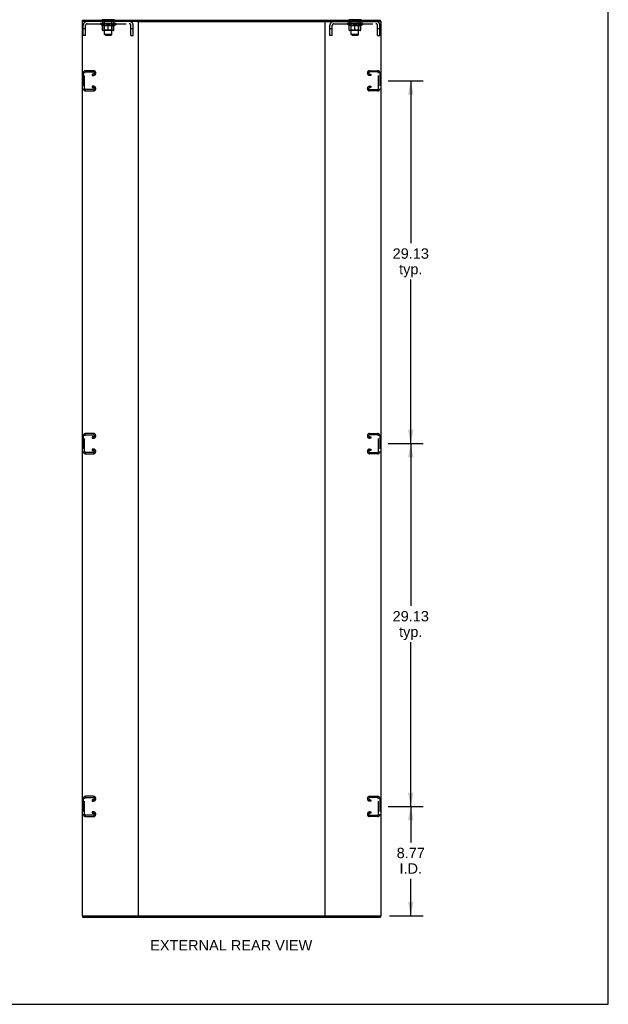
# Model space of a CAD drawing. Header units: inches. Extents: x 0 to 189, y 0 to 122.
# Tile 18 of 19: x 142 to 189, y 0 to 79. Entities that reach past the tile are written whole.
import ezdxf

# ---------------------------------------------------------------- set-up
doc = ezdxf.new("R2010")
doc.units = ezdxf.units.IN
doc.header["$LTSCALE"] = 10.388889
doc.header["$MEASUREMENT"] = 0
doc.linetypes.add('HIDDEN', pattern=[0.2, 0.1, -0.1])
doc.layers.get('0').update_dxf_attribs({"linetype": 'CONTINUOUS'})
doc.layers.add('DEFAULT_2', color=8, linetype='HIDDEN')
doc.layers.add('DIMENSIONS', color=7, linetype='CONTINUOUS')
doc.styles.get("Standard").update_dxf_attribs({"font": 'arial.ttf'})
doc.dimstyles.new('DIMSTYLE_1', dxfattribs={"dimtxt": 0.833333, "dimasz": 1.111111, "dimexe": 0.09, "dimexo": 0.07, "dimgap": 0.0375, "dimtad": 0, "dimtih": 1, "dimtoh": 1, "dimzin": 4, "dimdsep": 46, "dimtxsty": 'Standard', "dimblk": '_FILLED', "dimblk1": '_FILLED', "dimblk2": '_FILLED', "dimcen": 0.09, "dimazin": 1, "dimtfac": 1, "dimtdec": 3, "dimtofl": 0, "dimtmove": 0, "dimatfit": 3, "dimldrblk": '_FILLED', "dimfxl": 0, "dimtolj": 1, "dimtzin": 4, "dimarcsym": 0})

# ---------------------------------------------------------------- blocks, each defined once
blk = doc.blocks.new('_FILLED')
at = {"color": 0, "linetype": 'ByBlock'}
blk.add_solid([(0, 0), (-1, 0.2), (-1, -0.2)], dxfattribs=at)
blk = doc.blocks.new('*D4')
at = {"layer": 'DIMENSIONS', "color": 2, "linetype": 'Continuous'}
for p, q in [((171.235, 15.883), (174.042, 15.883)), ((173.042, 15.883), (173.042, 12.982)), ((173.042, 7.112), (173.042, 10.066)), ((171.331, 7.112), (174.042, 7.112))]:
    blk.add_line(p, q, dxfattribs=at)
at = {"layer": 'DIMENSIONS', "color": 2, "linetype": 'Continuous', "xscale": 1.1111111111, "yscale": 1.1111111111, "zscale": 1.1111111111}
for p, rotation in [((173.042, 15.883), 90), ((173.042, 7.112), 270)]:
    blk.add_blockref('_FILLED', p, dxfattribs=dict(at, rotation=rotation))
at = {"layer": 'DIMENSIONS', "color": 2, "linetype": 'Continuous', "insert": (173.042, 12.566), "char_height": 0.8333, "width": 2.26456, "attachment_point": 2, "line_spacing_factor": 0.9}
blk.add_mtext('8.77\\PI.D.', dxfattribs=at)
blk = doc.blocks.new('*D5')
at = {"layer": 'DIMENSIONS', "color": 2, "linetype": 'Continuous'}
for p, q in [((171.235, 45.008), (174.042, 45.008)), ((173.042, 45.008), (173.042, 31.988)), ((173.042, 15.883), (173.042, 29.071)), ((171.235, 15.883), (174.042, 15.883))]:
    blk.add_line(p, q, dxfattribs=at)
at = {"layer": 'DIMENSIONS', "color": 2, "linetype": 'Continuous', "xscale": 1.1111111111, "yscale": 1.1111111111, "zscale": 1.1111111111}
for p, rotation in [((173.042, 45.008), 90), ((173.042, 15.883), 270)]:
    blk.add_blockref('_FILLED', p, dxfattribs=dict(at, rotation=rotation))
at = {"layer": 'DIMENSIONS', "color": 2, "linetype": 'Continuous', "insert": (173.042, 31.571), "char_height": 0.8333, "width": 2.91202, "attachment_point": 2, "line_spacing_factor": 0.9}
blk.add_mtext('29.13\\Ptyp.', dxfattribs=at)
blk = doc.blocks.new('*D6')
at = {"layer": 'DIMENSIONS', "color": 2, "linetype": 'Continuous'}
for p, q in [((171.235, 74.133), (174.042, 74.133)), ((173.042, 74.133), (173.042, 61.099)), ((173.042, 45.008), (173.042, 58.182)), ((171.235, 45.008), (174.042, 45.008))]:
    blk.add_line(p, q, dxfattribs=at)
at = {"layer": 'DIMENSIONS', "color": 2, "linetype": 'Continuous', "xscale": 1.1111111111, "yscale": 1.1111111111, "zscale": 1.1111111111}
for p, rotation in [((173.042, 74.133), 90), ((173.042, 45.008), 270)]:
    blk.add_blockref('_FILLED', p, dxfattribs=dict(at, rotation=rotation))
at = {"layer": 'DIMENSIONS', "color": 2, "linetype": 'Continuous', "insert": (173.042, 60.682), "char_height": 0.8333, "width": 2.91202, "attachment_point": 2, "line_spacing_factor": 0.9}
blk.add_mtext('29.13\\Ptyp.', dxfattribs=at)

msp = doc.modelspace()

# ---------------------------------------------------------------- linework, layer by layer
at = {"color": 7, "linetype": 'Continuous'}
for p, q in [((188.889, 0), (188.889, 122.222)), ((146.717, 78.904), (146.717, 79.008)), ((148.269, 79.038), (148.269, 79.008)), ((149.269, 79.038), (148.269, 79.038)), ((149.269, 79.038), (149.269, 79.008)), ((151.106, 78.904), (166.224, 78.904)), ((168.061, 79.038), (168.061, 79.008)), ((169.061, 79.038), (168.061, 79.038)), ((169.061, 79.038), (169.061, 79.008)), ((170.613, 78.904), (170.613, 79.008)), ((146.717, 7.112), (146.717, 7.008)), ((151.106, 7.112), (166.224, 7.112)), ((170.613, 7.112), (170.613, 7.008)), ((0, 0), (188.889, 0))]:
    msp.add_line(p, q, dxfattribs=at)
at = {"color": 3, "linetype": 'Continuous'}
for p, q in [((146.665, 78.904), (146.665, 7.112)), ((151.106, 78.904), (146.665, 78.904)), ((146.717, 79.008), (170.613, 79.008)), ((151.165, 78.904), (151.165, 7.112)), ((166.165, 7.112), (166.165, 78.904)), ((166.224, 78.904), (170.665, 78.904)), ((170.665, 7.112), (170.665, 78.904)), ((146.665, 7.112), (151.106, 7.112)), ((146.717, 7.008), (170.613, 7.008)), ((166.224, 7.112), (170.665, 7.112))]:
    msp.add_line(p, q, dxfattribs=at)
at = {"layer": 'DEFAULT_2', "color": 8, "linetype": 'HIDDEN'}
for p, q in [((146.769, 77.779), (146.769, 78.587)), ((146.956, 78.309), (146.769, 78.309)), ((146.956, 77.779), (146.956, 78.587)), ((147.086, 78.717), (150.452, 78.717)), ((148.136, 78.677), (148.136, 78.724)), ((148.295, 78.565), (148.136, 78.677)), ((149.402, 78.677), (148.136, 78.677)), ((148.145, 78.717), (148.145, 78.724)), ((148.154, 78.714), (148.154, 78.717)), ((148.154, 78.714), (149.384, 78.714)), ((148.163, 78.714), (148.163, 78.717)), ((148.164, 78.714), (148.164, 78.717)), ((148.174, 78.717), (148.174, 78.724)), ((148.19, 78.714), (148.19, 78.717)), ((148.192, 78.714), (148.192, 78.717)), ((148.22, 78.717), (148.22, 78.724)), ((148.235, 78.714), (148.235, 78.717)), ((148.238, 78.714), (148.238, 78.717)), ((148.442, 78.717), (148.24, 78.717)), ((148.284, 78.717), (148.284, 78.724)), ((148.285, 78.714), (148.285, 78.717)), ((148.286, 78.714), (148.286, 78.717)), ((148.289, 78.714), (148.289, 78.717)), ((148.295, 78.565), (148.305, 78.565)), ((148.296, 78.714), (148.296, 78.717)), ((148.296, 78.714), (148.296, 78.717)), ((148.299, 78.714), (148.299, 78.717)), ((148.303, 78.714), (148.303, 78.718)), ((148.305, 78.202), (148.305, 78.609)), ((148.307, 78.714), (148.307, 78.717)), ((148.321, 78.714), (148.321, 78.717)), ((148.331, 78.717), (148.331, 78.904)), ((148.339, 78.714), (148.339, 78.717)), ((148.34, 78.714), (148.34, 78.719)), ((148.36, 78.714), (148.36, 78.717)), ((148.36, 78.714), (148.36, 78.717)), ((148.362, 78.717), (148.362, 78.724)), ((148.371, 78.714), (148.371, 78.717)), ((148.376, 78.714), (148.376, 78.717)), ((148.385, 78.714), (148.385, 78.717)), ((148.396, 78.714), (148.396, 78.721)), ((148.404, 78.948), (148.404, 79.028)), ((148.412, 78.714), (148.412, 78.717)), ((148.474, 78.938), (148.414, 78.938)), ((148.415, 78.714), (148.415, 78.717)), ((148.442, 78.714), (148.442, 78.717)), ((148.509, 78.717), (148.447, 78.717)), ((148.448, 78.565), (148.627, 78.565)), ((148.452, 78.717), (148.452, 78.724)), ((148.456, 79.038), (148.456, 79.008)), ((148.456, 78.205), (148.456, 78.674)), ((148.459, 78.714), (148.459, 78.717)), ((148.464, 78.714), (148.464, 78.717)), ((148.469, 77.857), (148.469, 78.928)), ((148.47, 78.714), (148.47, 78.722)), ((148.474, 78.714), (148.474, 78.717)), ((148.485, 78.714), (148.485, 78.717)), ((148.509, 78.714), (148.509, 78.717)), ((148.584, 78.717), (148.525, 78.717)), ((148.545, 78.714), (148.545, 78.717)), ((148.552, 78.717), (148.552, 78.724)), ((148.556, 78.714), (148.556, 78.717)), ((148.558, 78.714), (148.558, 78.723)), ((148.561, 78.714), (148.561, 78.717)), ((148.568, 78.714), (148.568, 78.717)), ((148.584, 78.714), (148.584, 78.717)), ((148.664, 78.717), (148.61, 78.717)), ((148.623, 78.714), (148.623, 78.717)), ((148.654, 78.717), (148.732, 78.721)), ((148.659, 78.717), (148.659, 78.724)), ((148.659, 78.723), (148.659, 78.724)), ((148.659, 78.717), (148.659, 78.723)), ((148.659, 78.714), (148.659, 78.717)), ((148.663, 78.714), (148.663, 78.717)), ((148.664, 78.714), (148.664, 78.717)), ((148.665, 78.714), (148.665, 78.717)), ((148.7, 78.717), (148.764, 78.717)), ((148.705, 78.714), (148.705, 78.717)), ((148.711, 78.717), (148.711, 78.72)), ((148.732, 78.717), (148.732, 78.721)), ((148.748, 78.714), (148.748, 78.717)), ((148.766, 78.717), (148.766, 78.717)), ((148.766, 78.714), (148.766, 78.717)), ((148.766, 78.714), (148.766, 78.717)), ((148.769, 78.717), (148.769, 78.724)), ((148.769, 78.724), (148.883, 78.717)), ((148.769, 78.165), (148.769, 78.609)), ((148.771, 78.714), (148.771, 78.717)), ((148.771, 78.714), (148.771, 78.717)), ((148.771, 78.717), (148.771, 78.717)), ((148.79, 78.714), (148.79, 78.717)), ((148.79, 78.717), (148.838, 78.717)), ((148.832, 78.714), (148.832, 78.717)), ((148.873, 78.714), (148.873, 78.717)), ((148.873, 78.714), (148.873, 78.717)), ((148.873, 78.717), (148.928, 78.717)), ((148.874, 78.714), (148.874, 78.717)), ((148.878, 78.723), (148.879, 78.724)), ((148.878, 78.717), (148.878, 78.723)), ((148.878, 78.714), (148.878, 78.717)), ((148.879, 78.717), (148.879, 78.724)), ((148.91, 78.565), (149.09, 78.565)), ((148.915, 78.714), (148.915, 78.717)), ((148.954, 78.714), (148.954, 78.717)), ((148.954, 78.717), (149.013, 78.717)), ((148.969, 78.714), (148.969, 78.717)), ((148.977, 78.714), (148.977, 78.717)), ((148.979, 78.714), (148.979, 78.723)), ((148.982, 78.714), (148.982, 78.717)), ((148.985, 78.717), (148.985, 78.724)), ((148.993, 78.714), (148.993, 78.717)), ((149.029, 78.714), (149.029, 78.717)), ((149.029, 78.717), (149.091, 78.717)), ((149.053, 78.714), (149.053, 78.717)), ((149.124, 78.938), (149.064, 78.938)), ((149.064, 78.714), (149.064, 78.717)), ((149.068, 78.714), (149.068, 78.722)), ((149.069, 77.857), (149.069, 78.928)), ((149.074, 78.714), (149.074, 78.717)), ((149.079, 78.714), (149.079, 78.717)), ((149.081, 79.038), (149.081, 79.008)), ((149.082, 78.205), (149.082, 78.674)), ((149.085, 78.717), (149.085, 78.724)), ((149.096, 78.714), (149.096, 78.717)), ((149.096, 78.717), (149.297, 78.717)), ((149.123, 78.714), (149.123, 78.717)), ((149.126, 78.714), (149.126, 78.717)), ((149.134, 78.948), (149.134, 79.028)), ((149.141, 78.714), (149.141, 78.721)), ((149.153, 78.714), (149.153, 78.717)), ((149.162, 78.714), (149.162, 78.717)), ((149.166, 78.714), (149.166, 78.717)), ((149.176, 78.717), (149.176, 78.724)), ((149.177, 78.714), (149.177, 78.717)), ((149.177, 78.714), (149.177, 78.717)), ((149.198, 78.714), (149.198, 78.719)), ((149.198, 78.714), (149.198, 78.717)), ((149.206, 78.717), (149.206, 78.904)), ((149.216, 78.714), (149.216, 78.717)), ((149.23, 78.714), (149.23, 78.717)), ((149.232, 78.202), (149.232, 78.609)), ((149.232, 78.565), (149.243, 78.565)), ((149.235, 78.714), (149.235, 78.718)), ((149.238, 78.714), (149.238, 78.717)), ((149.242, 78.714), (149.242, 78.717)), ((149.242, 78.714), (149.242, 78.717)), ((149.243, 78.565), (149.402, 78.677)), ((149.249, 78.714), (149.249, 78.717)), ((149.252, 78.714), (149.252, 78.717)), ((149.253, 78.714), (149.253, 78.717)), ((149.254, 78.717), (149.254, 78.724)), ((149.3, 78.714), (149.3, 78.717)), ((149.303, 78.714), (149.303, 78.717)), ((149.317, 78.717), (149.317, 78.724)), ((149.346, 78.714), (149.346, 78.717)), ((149.348, 78.714), (149.348, 78.717)), ((149.364, 78.717), (149.364, 78.724)), ((149.374, 78.714), (149.374, 78.717)), ((149.375, 78.714), (149.375, 78.717)), ((149.384, 78.714), (149.384, 78.717)), ((149.392, 78.717), (149.392, 78.724)), ((149.402, 78.677), (149.402, 78.724)), ((150.582, 77.779), (150.582, 78.587)), ((150.769, 78.309), (150.582, 78.309)), ((150.769, 77.779), (150.769, 78.587)), ((166.561, 77.779), (166.561, 78.587)), ((166.748, 78.309), (166.561, 78.309)), ((166.748, 77.779), (166.748, 78.587)), ((166.878, 78.717), (170.244, 78.717)), ((167.928, 78.677), (167.928, 78.724)), ((169.194, 78.677), (167.928, 78.677)), ((168.087, 78.565), (167.928, 78.677)), ((167.937, 78.717), (167.937, 78.724)), ((167.946, 78.714), (167.946, 78.717)), ((167.946, 78.714), (169.176, 78.714)), ((167.955, 78.714), (167.955, 78.717)), ((167.956, 78.714), (167.956, 78.717)), ((167.966, 78.717), (167.966, 78.724)), ((167.982, 78.714), (167.982, 78.717)), ((167.984, 78.714), (167.984, 78.717)), ((168.012, 78.717), (168.012, 78.724)), ((168.027, 78.714), (168.027, 78.717)), ((168.03, 78.714), (168.03, 78.717)), ((168.234, 78.717), (168.032, 78.717)), ((168.076, 78.717), (168.076, 78.724)), ((168.077, 78.714), (168.077, 78.717)), ((168.078, 78.714), (168.078, 78.717)), ((168.081, 78.714), (168.081, 78.717)), ((168.087, 78.565), (168.097, 78.565)), ((168.088, 78.714), (168.088, 78.717)), ((168.088, 78.714), (168.088, 78.717)), ((168.091, 78.714), (168.091, 78.717)), ((168.095, 78.714), (168.095, 78.718)), ((168.097, 78.202), (168.097, 78.609)), ((168.099, 78.714), (168.099, 78.717)), ((168.113, 78.714), (168.113, 78.717)), ((168.123, 78.717), (168.123, 78.904)), ((168.131, 78.714), (168.131, 78.717)), ((168.132, 78.714), (168.132, 78.719)), ((168.152, 78.714), (168.152, 78.717)), ((168.152, 78.714), (168.152, 78.717)), ((168.154, 78.717), (168.154, 78.724)), ((168.163, 78.714), (168.163, 78.717)), ((168.168, 78.714), (168.168, 78.717)), ((168.177, 78.714), (168.177, 78.717)), ((168.188, 78.714), (168.188, 78.721)), ((168.196, 78.948), (168.196, 79.028)), ((168.204, 78.714), (168.204, 78.717)), ((168.266, 78.938), (168.206, 78.938)), ((168.207, 78.714), (168.207, 78.717)), ((168.234, 78.714), (168.234, 78.717)), ((168.301, 78.717), (168.239, 78.717)), ((168.24, 78.565), (168.419, 78.565)), ((168.244, 78.717), (168.244, 78.724)), ((168.248, 79.038), (168.248, 79.008)), ((168.248, 78.205), (168.248, 78.674)), ((168.251, 78.714), (168.251, 78.717)), ((168.256, 78.714), (168.256, 78.717)), ((168.261, 77.857), (168.261, 78.928)), ((168.262, 78.714), (168.262, 78.722)), ((168.266, 78.714), (168.266, 78.717)), ((168.277, 78.714), (168.277, 78.717)), ((168.301, 78.714), (168.301, 78.717)), ((168.376, 78.717), (168.317, 78.717)), ((168.337, 78.714), (168.337, 78.717)), ((168.344, 78.717), (168.344, 78.724)), ((168.348, 78.714), (168.348, 78.717)), ((168.35, 78.714), (168.35, 78.723)), ((168.353, 78.714), (168.353, 78.717)), ((168.36, 78.714), (168.36, 78.717)), ((168.376, 78.714), (168.376, 78.717)), ((168.456, 78.717), (168.402, 78.717)), ((168.415, 78.714), (168.415, 78.717)), ((168.446, 78.717), (168.524, 78.721)), ((168.451, 78.717), (168.451, 78.724)), ((168.451, 78.723), (168.451, 78.724)), ((168.451, 78.717), (168.451, 78.723)), ((168.451, 78.714), (168.451, 78.717)), ((168.455, 78.714), (168.455, 78.717)), ((168.456, 78.714), (168.456, 78.717)), ((168.457, 78.714), (168.457, 78.717)), ((168.492, 78.717), (168.556, 78.717)), ((168.497, 78.714), (168.497, 78.717)), ((168.503, 78.717), (168.503, 78.72)), ((168.524, 78.717), (168.524, 78.721)), ((168.54, 78.714), (168.54, 78.717)), ((168.558, 78.717), (168.558, 78.717)), ((168.558, 78.714), (168.558, 78.717)), ((168.558, 78.714), (168.558, 78.717)), ((168.561, 78.717), (168.561, 78.724)), ((168.561, 78.724), (168.675, 78.717)), ((168.561, 78.165), (168.561, 78.609)), ((168.563, 78.714), (168.563, 78.717)), ((168.563, 78.714), (168.563, 78.717)), ((168.563, 78.717), (168.563, 78.717)), ((168.582, 78.714), (168.582, 78.717)), ((168.582, 78.717), (168.63, 78.717)), ((168.624, 78.714), (168.624, 78.717)), ((168.665, 78.714), (168.665, 78.717)), ((168.665, 78.714), (168.665, 78.717)), ((168.665, 78.717), (168.72, 78.717)), ((168.666, 78.714), (168.666, 78.717)), ((168.67, 78.723), (168.671, 78.724)), ((168.67, 78.717), (168.67, 78.723)), ((168.67, 78.714), (168.67, 78.717)), ((168.671, 78.717), (168.671, 78.724)), ((168.702, 78.565), (168.882, 78.565)), ((168.707, 78.714), (168.707, 78.717)), ((168.746, 78.714), (168.746, 78.717)), ((168.746, 78.717), (168.805, 78.717)), ((168.761, 78.714), (168.761, 78.717)), ((168.769, 78.714), (168.769, 78.717)), ((168.771, 78.714), (168.771, 78.723)), ((168.774, 78.714), (168.774, 78.717)), ((168.777, 78.717), (168.777, 78.724)), ((168.785, 78.714), (168.785, 78.717)), ((168.821, 78.714), (168.821, 78.717)), ((168.821, 78.717), (168.883, 78.717)), ((168.845, 78.714), (168.845, 78.717)), ((168.916, 78.938), (168.856, 78.938)), ((168.856, 78.714), (168.856, 78.717)), ((168.86, 78.714), (168.86, 78.722)), ((168.861, 77.857), (168.861, 78.928)), ((168.866, 78.714), (168.866, 78.717)), ((168.871, 78.714), (168.871, 78.717)), ((168.873, 79.038), (168.873, 79.008)), ((168.874, 78.205), (168.874, 78.674)), ((168.877, 78.717), (168.877, 78.724)), ((168.888, 78.714), (168.888, 78.717)), ((168.888, 78.717), (169.089, 78.717)), ((168.915, 78.714), (168.915, 78.717)), ((168.918, 78.714), (168.918, 78.717)), ((168.926, 78.948), (168.926, 79.028)), ((168.933, 78.714), (168.933, 78.721)), ((168.945, 78.714), (168.945, 78.717)), ((168.954, 78.714), (168.954, 78.717)), ((168.958, 78.714), (168.958, 78.717)), ((168.968, 78.717), (168.968, 78.724)), ((168.969, 78.714), (168.969, 78.717)), ((168.969, 78.714), (168.969, 78.717)), ((168.99, 78.714), (168.99, 78.719)), ((168.99, 78.714), (168.99, 78.717)), ((168.998, 78.717), (168.998, 78.904)), ((169.008, 78.714), (169.008, 78.717)), ((169.022, 78.714), (169.022, 78.717)), ((169.024, 78.202), (169.024, 78.609)), ((169.024, 78.565), (169.035, 78.565)), ((169.027, 78.714), (169.027, 78.718)), ((169.03, 78.714), (169.03, 78.717)), ((169.034, 78.714), (169.034, 78.717)), ((169.034, 78.714), (169.034, 78.717)), ((169.035, 78.565), (169.194, 78.677)), ((169.041, 78.714), (169.041, 78.717)), ((169.044, 78.714), (169.044, 78.717)), ((169.045, 78.714), (169.045, 78.717)), ((169.046, 78.717), (169.046, 78.724)), ((169.092, 78.714), (169.092, 78.717)), ((169.095, 78.714), (169.095, 78.717)), ((169.109, 78.717), (169.109, 78.724)), ((169.138, 78.714), (169.138, 78.717)), ((169.14, 78.714), (169.14, 78.717)), ((169.156, 78.717), (169.156, 78.724)), ((169.166, 78.714), (169.166, 78.717)), ((169.167, 78.714), (169.167, 78.717)), ((169.176, 78.714), (169.176, 78.717)), ((169.184, 78.717), (169.184, 78.724)), ((169.194, 78.677), (169.194, 78.724)), ((170.374, 77.779), (170.374, 78.587)), ((170.561, 78.309), (170.374, 78.309)), ((170.561, 77.779), (170.561, 78.587)), ((146.956, 77.779), (146.769, 77.779)), ((149.195, 78.165), (148.342, 78.165)), ((148.456, 78.205), (148.416, 78.165)), ((149.082, 78.205), (148.456, 78.205)), ((148.538, 77.788), (148.469, 77.857)), ((149.069, 77.857), (148.469, 77.857)), ((148.538, 77.788), (149, 77.788)), ((149, 77.788), (149.069, 77.857)), ((149.082, 78.205), (149.121, 78.165)), ((150.582, 77.779), (150.769, 77.779)), ((166.748, 77.779), (166.561, 77.779)), ((168.987, 78.165), (168.134, 78.165)), ((168.248, 78.205), (168.208, 78.165)), ((168.874, 78.205), (168.248, 78.205)), ((168.33, 77.788), (168.261, 77.857)), ((168.861, 77.857), (168.261, 77.857)), ((168.33, 77.788), (168.792, 77.788)), ((168.792, 77.788), (168.861, 77.857)), ((168.874, 78.205), (168.913, 78.165)), ((170.374, 77.779), (170.561, 77.779)), ((146.769, 74.765), (146.769, 73.5)), ((146.873, 73.514), (146.873, 74.751)), ((147.589, 74.945), (146.949, 74.945)), ((146.963, 74.841), (147.575, 74.841)), ((147.488, 74.674), (147.488, 74.57)), ((147.575, 74.674), (147.488, 74.674)), ((147.488, 74.57), (147.589, 74.57)), ((147.769, 74.75), (147.769, 74.765)), ((169.561, 74.75), (169.561, 74.765)), ((169.741, 74.945), (170.381, 74.945)), ((169.842, 74.57), (169.741, 74.57)), ((170.367, 74.841), (169.755, 74.841)), ((169.755, 74.674), (169.842, 74.674)), ((169.842, 74.674), (169.842, 74.57)), ((170.457, 73.514), (170.457, 74.751)), ((170.561, 74.765), (170.561, 73.5)), ((147.488, 73.695), (147.488, 73.591)), ((147.589, 73.695), (147.488, 73.695)), ((147.488, 73.591), (147.575, 73.591)), ((147.769, 73.5), (147.769, 73.515)), ((169.561, 73.5), (169.561, 73.515)), ((169.741, 73.695), (169.842, 73.695)), ((169.842, 73.591), (169.755, 73.591)), ((169.842, 73.695), (169.842, 73.591)), ((146.949, 73.32), (147.589, 73.32)), ((147.575, 73.424), (146.963, 73.424)), ((170.381, 73.32), (169.741, 73.32)), ((169.755, 73.424), (170.367, 73.424)), ((146.769, 45.64), (146.769, 44.375)), ((146.873, 44.389), (146.873, 45.626)), ((147.589, 45.82), (146.949, 45.82)), ((146.963, 45.716), (147.575, 45.716)), ((147.488, 45.549), (147.488, 45.445)), ((147.575, 45.549), (147.488, 45.549)), ((147.488, 45.445), (147.589, 45.445)), ((147.769, 45.625), (147.769, 45.64)), ((169.561, 45.625), (169.561, 45.64)), ((169.741, 45.82), (170.381, 45.82)), ((169.842, 45.445), (169.741, 45.445)), ((170.367, 45.716), (169.755, 45.716)), ((169.755, 45.549), (169.842, 45.549)), ((169.842, 45.549), (169.842, 45.445)), ((170.457, 44.389), (170.457, 45.626)), ((170.561, 45.64), (170.561, 44.375)), ((147.575, 44.299), (146.963, 44.299)), ((147.488, 44.57), (147.488, 44.466)), ((147.589, 44.57), (147.488, 44.57)), ((147.488, 44.466), (147.575, 44.466)), ((147.769, 44.375), (147.769, 44.39)), ((169.561, 44.375), (169.561, 44.39)), ((169.741, 44.57), (169.842, 44.57)), ((169.842, 44.466), (169.755, 44.466)), ((169.755, 44.299), (170.367, 44.299)), ((169.842, 44.57), (169.842, 44.466)), ((146.949, 44.195), (147.589, 44.195)), ((170.381, 44.195), (169.741, 44.195)), ((147.589, 16.695), (146.949, 16.695)), ((169.741, 16.695), (170.381, 16.695)), ((146.769, 16.515), (146.769, 15.25)), ((146.873, 15.264), (146.873, 16.501)), ((146.963, 16.591), (147.575, 16.591)), ((147.575, 16.424), (147.488, 16.424)), ((147.488, 16.424), (147.488, 16.32)), ((147.488, 16.32), (147.589, 16.32)), ((147.769, 16.5), (147.769, 16.515)), ((169.561, 16.5), (169.561, 16.515)), ((169.842, 16.32), (169.741, 16.32)), ((170.367, 16.591), (169.755, 16.591)), ((169.755, 16.424), (169.842, 16.424)), ((169.842, 16.424), (169.842, 16.32)), ((170.457, 15.264), (170.457, 16.501)), ((170.561, 16.515), (170.561, 15.25)), ((146.949, 15.07), (147.589, 15.07)), ((147.575, 15.174), (146.963, 15.174)), ((147.589, 15.445), (147.488, 15.445)), ((147.488, 15.445), (147.488, 15.341)), ((147.488, 15.341), (147.575, 15.341)), ((147.769, 15.25), (147.769, 15.265)), ((169.561, 15.25), (169.561, 15.265)), ((169.741, 15.445), (169.842, 15.445)), ((170.381, 15.07), (169.741, 15.07)), ((169.842, 15.341), (169.755, 15.341)), ((169.755, 15.174), (170.367, 15.174)), ((169.842, 15.445), (169.842, 15.341))]:
    msp.add_line(p, q, dxfattribs=at)
for points in [[(148.455, 78.565), (148.431, 78.57), (148.406, 78.575), (148.381, 78.582), (148.356, 78.59), (148.331, 78.599), (148.305, 78.609)], [(148.305, 78.608), (148.33, 78.598), (148.354, 78.59), (148.378, 78.582), (148.401, 78.576), (148.424, 78.57), (148.448, 78.565)], [(148.769, 78.609), (148.743, 78.599), (148.717, 78.59), (148.692, 78.582), (148.667, 78.575), (148.642, 78.57), (148.618, 78.565)], [(148.627, 78.565), (148.651, 78.57), (148.674, 78.576), (148.697, 78.582), (148.721, 78.59), (148.745, 78.598), (148.769, 78.607)], [(148.92, 78.565), (148.895, 78.57), (148.87, 78.576), (148.845, 78.582), (148.82, 78.59), (148.795, 78.599), (148.769, 78.609)], [(148.769, 78.607), (148.793, 78.598), (148.817, 78.589), (148.841, 78.582), (148.864, 78.575), (148.887, 78.57), (148.91, 78.565)], [(149.232, 78.609), (149.206, 78.599), (149.181, 78.59), (149.156, 78.582), (149.131, 78.575), (149.107, 78.57), (149.082, 78.565)], [(149.09, 78.565), (149.113, 78.57), (149.137, 78.576), (149.16, 78.582), (149.184, 78.59), (149.208, 78.598), (149.232, 78.608)], [(168.247, 78.565), (168.223, 78.57), (168.198, 78.575), (168.173, 78.582), (168.148, 78.59), (168.123, 78.599), (168.097, 78.609)], [(168.097, 78.608), (168.122, 78.598), (168.146, 78.59), (168.17, 78.582), (168.193, 78.576), (168.216, 78.57), (168.24, 78.565)], [(168.561, 78.609), (168.535, 78.599), (168.509, 78.59), (168.484, 78.582), (168.459, 78.575), (168.434, 78.57), (168.41, 78.565)], [(168.419, 78.565), (168.443, 78.57), (168.466, 78.576), (168.489, 78.582), (168.513, 78.59), (168.537, 78.598), (168.561, 78.607)], [(168.712, 78.565), (168.687, 78.57), (168.662, 78.576), (168.637, 78.582), (168.612, 78.59), (168.587, 78.599), (168.561, 78.609)], [(168.561, 78.607), (168.585, 78.598), (168.609, 78.589), (168.633, 78.582), (168.656, 78.575), (168.679, 78.57), (168.702, 78.565)], [(169.024, 78.609), (168.998, 78.599), (168.973, 78.59), (168.948, 78.582), (168.923, 78.575), (168.899, 78.57), (168.874, 78.565)], [(168.882, 78.565), (168.905, 78.57), (168.929, 78.576), (168.952, 78.582), (168.976, 78.59), (169, 78.598), (169.024, 78.608)]]:
    msp.add_lwpolyline(points, dxfattribs=at)
for centre, radius, start, end in [((148.275, 79.107), 0.069, 265, 270), ((149.262, 79.107), 0.069, 270, 275), ((168.067, 79.107), 0.069, 265, 270), ((169.054, 79.107), 0.069, 270, 275), ((147.086, 78.587), 0.317, 90, 180), ((147.086, 78.587), 0.13, 90, 180), ((148.394, 79.028), 0.01, 0, 90), ((148.414, 78.948), 0.01, 180, 270), ((148.416, 78.674), 0.0398, 0, 90), ((148.459, 78.928), 0.01, 0, 90), ((149.079, 78.928), 0.01, 90, 180), ((149.121, 78.674), 0.0398, 90, 180), ((149.124, 78.948), 0.01, 270, 360), ((149.144, 79.028), 0.01, 90, 180), ((150.452, 78.587), 0.317, 0, 90), ((150.452, 78.587), 0.13, 0, 90), ((166.878, 78.587), 0.317, 90, 180), ((166.878, 78.587), 0.13, 90, 180), ((168.186, 79.028), 0.01, 0, 90), ((168.206, 78.948), 0.01, 180, 270), ((168.208, 78.674), 0.0398, 0, 90), ((168.251, 78.928), 0.01, 0, 90), ((168.871, 78.928), 0.01, 90, 180), ((168.913, 78.674), 0.0398, 90, 180), ((168.916, 78.948), 0.01, 270, 360), ((168.936, 79.028), 0.01, 90, 180), ((170.244, 78.587), 0.317, 0, 90), ((170.244, 78.587), 0.13, 0, 90), ((148.342, 78.202), 0.0371, 180, 270), ((149.195, 78.202), 0.0371, 270, 360), ((168.134, 78.202), 0.0371, 180, 270), ((168.987, 78.202), 0.0371, 270, 360), ((146.949, 74.765), 0.18, 90, 180), ((146.963, 74.751), 0.09, 90, 180), ((147.575, 74.751), 0.09, 0, 90), ((147.575, 74.764), 0.09, 270, 351.78079), ((147.589, 74.765), 0.18, 0, 90), ((147.589, 74.75), 0.18, 270, 360), ((169.741, 74.765), 0.18, 90, 180), ((169.741, 74.75), 0.18, 180, 270), ((169.755, 74.751), 0.09, 90, 180), ((169.755, 74.764), 0.09, 188.21921, 270), ((170.367, 74.751), 0.09, 0, 90), ((170.381, 74.765), 0.18, 0, 90), ((146.963, 73.514), 0.09, 180, 270), ((147.575, 73.501), 0.09, 0, 90), ((147.589, 73.515), 0.18, 0, 90), ((169.741, 73.515), 0.18, 90, 180), ((169.755, 73.501), 0.09, 90, 180), ((170.367, 73.514), 0.09, 270, 360), ((146.949, 73.5), 0.18, 180, 270), ((147.575, 73.514), 0.09, 270, 351.78079), ((147.589, 73.5), 0.18, 270, 360), ((169.741, 73.5), 0.18, 180, 270), ((169.755, 73.514), 0.09, 188.21921, 270), ((170.381, 73.5), 0.18, 270, 360), ((146.949, 45.64), 0.18, 90, 180), ((146.963, 45.626), 0.09, 90, 180), ((147.575, 45.626), 0.09, 0, 90), ((147.575, 45.639), 0.09, 270, 351.78079), ((147.589, 45.64), 0.18, 0, 90), ((147.589, 45.625), 0.18, 270, 360), ((169.741, 45.64), 0.18, 90, 180), ((169.741, 45.625), 0.18, 180, 270), ((169.755, 45.626), 0.09, 90, 180), ((169.755, 45.639), 0.09, 188.21921, 270), ((170.367, 45.626), 0.09, 0, 90), ((170.381, 45.64), 0.18, 0, 90), ((146.949, 44.375), 0.18, 180, 270), ((146.963, 44.389), 0.09, 180, 270), ((147.575, 44.376), 0.09, 0, 90), ((147.575, 44.389), 0.09, 270, 351.78079), ((147.589, 44.39), 0.18, 0, 90), ((147.589, 44.375), 0.18, 270, 360), ((169.741, 44.39), 0.18, 90, 180), ((169.741, 44.375), 0.18, 180, 270), ((169.755, 44.376), 0.09, 90, 180), ((169.755, 44.389), 0.09, 188.21921, 270), ((170.367, 44.389), 0.09, 270, 360), ((170.381, 44.375), 0.18, 270, 360), ((146.949, 16.515), 0.18, 90, 180), ((147.589, 16.515), 0.18, 0, 90), ((169.741, 16.515), 0.18, 90, 180), ((170.381, 16.515), 0.18, 0, 90), ((146.963, 16.501), 0.09, 90, 180), ((147.575, 16.501), 0.09, 0, 90), ((147.575, 16.514), 0.09, 270, 351.78079), ((147.589, 16.5), 0.18, 270, 360), ((169.741, 16.5), 0.18, 180, 270), ((169.755, 16.501), 0.09, 90, 180), ((169.755, 16.514), 0.09, 188.21921, 270), ((170.367, 16.501), 0.09, 0, 90), ((146.949, 15.25), 0.18, 180, 270), ((146.963, 15.264), 0.09, 180, 270), ((147.575, 15.251), 0.09, 0, 90), ((147.575, 15.264), 0.09, 270, 351.78079), ((147.589, 15.265), 0.18, 0, 90), ((147.589, 15.25), 0.18, 270, 360), ((169.741, 15.265), 0.18, 90, 180), ((169.741, 15.25), 0.18, 180, 270), ((169.755, 15.251), 0.09, 90, 180), ((169.755, 15.264), 0.09, 188.21921, 270), ((170.367, 15.264), 0.09, 270, 360), ((170.381, 15.25), 0.18, 270, 360)]:
    msp.add_arc(centre, radius, start, end, dxfattribs=at)
for centre, major_axis, ratio, start_param, end_param in [((148.769, 78.724), (0.633, 0.007), 0.05963, 2.96643, 3.140963), ((148.116, 78.712), (0.198, 0), 0.060556, 0.430652, 1.470503), ((148.769, 78.724), (0.633, 0), 0.060556, 3.141593, 3.316126), ((148.116, 78.705), (0.198, 0.002), 0.05963, 1.376596, 1.469874), ((148.769, 78.724), (0.633, 0.013), 0.05688, 2.791345, 2.965878), ((148.091, 78.712), (0.198, 0.002), 0.05963, 0.25549, 1.295341), ((148.16, 78.712), (0.198, -0.002), 0.05963, 0.605815, 1.645666), ((148.769, 78.724), (0.633, -0.007), 0.05963, -2.96643, -2.791898), ((148.16, 78.705), (0.198, 0), 0.060556, 1.551758, 1.645036), ((148.091, 78.705), (0.198, 0.004), 0.05688, 1.20151, 1.294789), ((148.161, 78.707), (0.164, 0.002), 0.05963, 1.065228, 1.614276), ((148.141, 78.707), (0.164, 0.003), 0.05688, 0.890143, 1.43919), ((148.199, 78.707), (0.164, 0), 0.060556, 1.240391, 1.789438), ((148.769, 78.724), (0.633, 0.019), 0.052395, 2.616403, 2.790936), ((148.088, 78.712), (0.198, 0.004), 0.05688, 0.080405, 1.120256), ((148.222, 78.712), (0.198, -0.004), 0.05688, 0.7809, 1.820751), ((148.769, 78.724), (0.633, -0.013), 0.05688, -2.791345, -2.616812), ((148.222, 78.705), (0.198, -0.002), 0.05963, 1.72692, 1.820198), ((148.088, 78.705), (0.198, 0.006), 0.052395, 1.026568, 1.119847), ((148.141, 78.707), (0.164, 0.005), 0.052395, 0.715201, 1.264248), ((148.255, 78.707), (0.164, -0.002), 0.05963, 1.415553, 1.9646), ((148.769, 78.724), (0.633, 0.025), 0.046319, 2.441654, 2.616187), ((148.302, 78.712), (0.198, -0.006), 0.052395, 0.955842, 1.995693), ((148.769, 78.724), (0.633, -0.019), 0.052395, -2.616403, -2.44187), ((148.105, 78.712), (0.198, 0.006), 0.052395, -0.094537, 0.945314), ((148.302, 78.705), (0.198, -0.004), 0.05688, 1.902006, 1.995284), ((148.105, 78.705), (0.198, 0.008), 0.046319, 0.851819, 0.945098), ((148.159, 78.707), (0.164, 0.006), 0.046319, 0.540452, 1.089499), ((148.326, 78.707), (0.164, -0.003), 0.05688, 1.590638, 2.139686), ((148.769, 78.724), (0.633, 0.029), 0.038841, 2.267123, 2.441656), ((148.395, 78.712), (0.198, -0.008), 0.046319, 1.130591, 2.170442), ((148.142, 78.712), (0.198, 0.008), 0.046319, -0.269286, 0.770565), ((148.769, 78.724), (0.633, -0.025), 0.046319, -2.441654, -2.267121), ((148.395, 78.705), (0.198, -0.006), 0.052395, 2.076947, 2.170226), ((148.142, 78.705), (0.198, 0.009), 0.038841, 0.677289, 0.770567), ((148.196, 78.707), (0.164, 0.008), 0.038841, 0.365921, 0.914969), ((148.41, 78.707), (0.164, -0.005), 0.052395, 1.76558, 2.314627), ((148.769, 78.724), (0.633, 0.033), 0.030195, 2.09281, 2.267343), ((148.5, 78.712), (0.198, -0.009), 0.038841, 1.305122, 2.344973), ((148.198, 78.712), (0.198, 0.009), 0.038841, -0.443817, 0.596034), ((148.769, 78.724), (0.633, -0.029), 0.038841, -2.267123, -2.092591), ((148.5, 78.705), (0.198, -0.008), 0.046319, 2.251696, 2.344975), ((148.198, 78.705), (0.198, 0.01), 0.030195, 0.502975, 0.596254), ((148.25, 78.707), (0.164, 0.009), 0.030195, 0.191608, 0.740655), ((148.506, 78.707), (0.164, -0.006), 0.046319, 1.940329, 2.489376), ((148.271, 78.712), (0.198, 0.01), 0.030195, -0.61813, 0.421721), ((148.769, 78.724), (0.633, 0.036), 0.020645, 1.918687, 2.09322), ((148.613, 78.712), (0.198, -0.01), 0.030195, 1.479435, 2.519286), ((148.769, 78.724), (0.633, -0.033), 0.030195, -2.09281, -1.918277), ((148.613, 78.705), (0.198, -0.009), 0.038841, 2.426227, 2.519505), ((148.271, 78.705), (0.198, 0.011), 0.020645, 0.328852, 0.422131), ((148.32, 78.707), (0.164, 0.009), 0.020645, 0.017485, 0.566532), ((148.609, 78.707), (0.164, -0.008), 0.038841, 2.11486, 2.663907), ((148.36, 78.712), (0.198, 0.011), 0.020645, -0.792253, 0.247598), ((148.769, 78.724), (0.633, 0.038), 0.010478, 1.744704, 1.919237), ((148.731, 78.712), (0.198, -0.011), 0.020645, 1.653558, 2.693409), ((148.769, 78.724), (0.633, -0.036), 0.020645, -1.918687, -1.744154), ((148.731, 78.705), (0.198, -0.01), 0.030195, 2.60054, 2.693819), ((148.36, 78.705), (0.198, 0.012), 0.010478, 0.154869, 0.248148), ((148.404, 78.707), (0.164, 0.01), 0.010478, 6.126688, 6.675735), ((148.718, 78.707), (0.164, -0.009), 0.030195, 2.289173, 2.83822), ((148.461, 78.712), (0.198, 0.012), 0.010478, -0.966236, -0.000846), ((148.85, 78.712), (0.198, -0.012), 0.010478, 1.827541, 2.867392), ((148.769, 78.724), (0.633, -0.038), 0.010478, -1.744704, -1.570171), ((148.85, 78.705), (0.198, -0.011), 0.020645, 2.774664, 2.867942), ((148.828, 78.707), (0.164, -0.009), 0.020645, 2.463296, 3.012344), ((148.688, 78.712), (0.198, 0.012), 0.010478, 0.274201, 1.314052), ((148.602, 78.707), (0.164, 0.01), 0.010478, -0.000298, 0.504314), ((148.572, 78.705), (0.198, 0.012), 0.010478, 0.192946, 0.399283), ((148.769, 78.724), (0.633, 0.038), 0.010478, -1.578586, -1.396888), ((148.966, 78.705), (0.198, -0.012), 0.010478, 2.948646, 3.041925), ((148.936, 78.707), (0.164, -0.01), 0.010478, 2.637279, 3.142076), ((148.807, 78.712), (0.198, 0.011), 0.020645, 0.448184, 1.488034), ((148.71, 78.707), (0.164, 0.009), 0.020645, 0.129249, 0.678296), ((148.688, 78.705), (0.198, 0.011), 0.020645, 0.273651, 0.366929), ((149.076, 78.712), (0.198, -0.012), 0.010478, -3.140747, -2.175357), ((148.769, 78.724), (0.633, 0.036), 0.020645, -1.397439, -1.222906), ((148.769, 78.724), (0.633, -0.038), 0.010478, 1.222355, 1.396888), ((148.925, 78.712), (0.198, 0.01), 0.030195, 0.622307, 1.662158), ((148.82, 78.707), (0.164, 0.009), 0.030195, 0.303372, 0.852419), ((149.133, 78.707), (0.164, -0.01), 0.010478, 2.749043, 3.29809), ((149.177, 78.712), (0.198, -0.011), 0.020645, 2.893995, 3.933846), ((148.807, 78.705), (0.198, 0.01), 0.030195, 0.447774, 0.541052), ((149.177, 78.705), (0.198, -0.012), 0.010478, 2.893445, 2.986723), ((148.769, 78.724), (0.633, 0.033), 0.030195, -1.223315, -1.048783), ((148.769, 78.724), (0.633, -0.036), 0.020645, 1.048373, 1.222906), ((149.038, 78.712), (0.198, 0.009), 0.038841, 0.79662, 1.836471), ((148.928, 78.707), (0.164, 0.008), 0.038841, 0.477686, 1.026733), ((149.217, 78.707), (0.164, -0.009), 0.020645, 2.57506, 3.124108), ((149.266, 78.712), (0.198, -0.01), 0.030195, 2.719872, 3.759723), ((149.142, 78.712), (0.198, 0.008), 0.046319, 0.971151, 2.011002), ((148.925, 78.705), (0.198, 0.009), 0.038841, 0.622087, 0.715366), ((149.266, 78.705), (0.198, -0.011), 0.020645, 2.719462, 2.812741), ((148.769, 78.724), (0.633, 0.029), 0.038841, -1.049002, -0.874469), ((148.769, 78.724), (0.633, -0.033), 0.030195, 0.87425, 1.048783), ((149.032, 78.707), (0.164, 0.006), 0.046319, 0.652216, 1.201263), ((149.236, 78.712), (0.198, 0.006), 0.052395, 1.1459, 2.185751), ((149.287, 78.707), (0.164, -0.009), 0.030195, 2.400937, 2.949985), ((149.34, 78.712), (0.198, -0.009), 0.038841, 2.545558, 3.585409), ((149.127, 78.707), (0.164, 0.005), 0.052395, 0.826965, 1.376012), ((149.038, 78.705), (0.198, 0.008), 0.046319, 0.796618, 0.889896), ((149.34, 78.705), (0.198, -0.01), 0.030195, 2.545339, 2.638617), ((149.315, 78.712), (0.198, 0.004), 0.05688, 1.320842, 2.360692), ((148.769, 78.724), (0.633, 0.025), 0.046319, -0.874471, -0.699939), ((148.769, 78.724), (0.633, -0.029), 0.038841, 0.699936, 0.874469), ((149.396, 78.712), (0.198, -0.008), 0.046319, 2.371028, 3.410879), ((149.342, 78.707), (0.164, -0.008), 0.038841, 2.226624, 2.775671), ((149.378, 78.712), (0.198, 0.002), 0.05963, 1.495927, 2.535778), ((149.212, 78.707), (0.164, 0.003), 0.05688, 1.001907, 1.550954), ((149.433, 78.712), (0.198, -0.006), 0.052395, 2.196279, 3.23613), ((149.142, 78.705), (0.198, 0.006), 0.052395, 0.971367, 1.064645), ((149.378, 78.707), (0.164, -0.006), 0.046319, 2.052093, 2.601141), ((149.422, 78.712), (0.198, 0), 0.060556, 1.671089, 2.71094), ((149.396, 78.705), (0.198, -0.009), 0.038841, 2.371026, 2.464304), ((149.45, 78.712), (0.198, -0.004), 0.05688, 2.021337, 3.061188), ((148.769, 78.724), (0.633, 0.019), 0.052395, -0.699723, -0.52519), ((148.769, 78.724), (0.633, -0.025), 0.046319, 0.525406, 0.699939), ((149.446, 78.712), (0.198, -0.002), 0.05963, 1.846251, 2.886102), ((149.283, 78.707), (0.164, 0.002), 0.05963, 1.176993, 1.72604), ((149.397, 78.707), (0.164, -0.005), 0.052395, 1.877344, 2.426392), ((149.338, 78.707), (0.164, 0), 0.060556, 1.352155, 1.901202), ((149.396, 78.707), (0.164, -0.003), 0.05688, 1.702402, 2.25145), ((149.377, 78.707), (0.164, -0.002), 0.05963, 1.527317, 2.076364), ((149.236, 78.705), (0.198, 0.004), 0.05688, 1.146309, 1.239587), ((149.433, 78.705), (0.198, -0.008), 0.046319, 2.196495, 2.289773), ((148.769, 78.724), (0.633, 0.013), 0.05688, -0.524781, -0.350248), ((148.769, 78.724), (0.633, -0.019), 0.052395, 0.350657, 0.52519), ((149.315, 78.705), (0.198, 0.002), 0.05963, 1.321394, 1.414673), ((149.45, 78.705), (0.198, -0.006), 0.052395, 2.021746, 2.115024), ((148.769, 78.724), (0.633, 0.007), 0.05963, -0.349695, -0.175162), ((148.769, 78.724), (0.633, -0.013), 0.05688, 0.175715, 0.350248), ((149.378, 78.705), (0.198, 0), 0.060556, 1.496556, 1.589835), ((149.446, 78.705), (0.198, -0.004), 0.05688, 1.846804, 1.940083), ((149.422, 78.705), (0.198, -0.002), 0.05963, 1.671719, 1.764997), ((148.769, 78.724), (0.633, 0), 0.060556, -0.174533, 0), ((148.769, 78.724), (0.633, -0.007), 0.05963, 0.000629, 0.175162), ((168.561, 78.724), (0.633, 0.007), 0.05963, 2.96643, 3.140963), ((167.908, 78.712), (0.198, 0), 0.060556, 0.430652, 1.470503), ((168.561, 78.724), (0.633, 0), 0.060556, 3.141593, 3.316126), ((167.908, 78.705), (0.198, 0.002), 0.05963, 1.376596, 1.469874), ((168.561, 78.724), (0.633, 0.013), 0.05688, 2.791345, 2.965878), ((167.883, 78.712), (0.198, 0.002), 0.05963, 0.25549, 1.295341), ((167.952, 78.712), (0.198, -0.002), 0.05963, 0.605815, 1.645666), ((168.561, 78.724), (0.633, -0.007), 0.05963, -2.96643, -2.791898), ((167.952, 78.705), (0.198, 0), 0.060556, 1.551758, 1.645036), ((167.883, 78.705), (0.198, 0.004), 0.05688, 1.20151, 1.294789), ((167.953, 78.707), (0.164, 0.002), 0.05963, 1.065228, 1.614276), ((167.933, 78.707), (0.164, 0.003), 0.05688, 0.890143, 1.43919), ((167.991, 78.707), (0.164, 0), 0.060556, 1.240391, 1.789438), ((168.561, 78.724), (0.633, 0.019), 0.052395, 2.616403, 2.790936), ((167.88, 78.712), (0.198, 0.004), 0.05688, 0.080405, 1.120256), ((168.014, 78.712), (0.198, -0.004), 0.05688, 0.7809, 1.820751), ((168.561, 78.724), (0.633, -0.013), 0.05688, -2.791345, -2.616812), ((168.014, 78.705), (0.198, -0.002), 0.05963, 1.72692, 1.820198), ((167.88, 78.705), (0.198, 0.006), 0.052395, 1.026568, 1.119847), ((167.933, 78.707), (0.164, 0.005), 0.052395, 0.715201, 1.264248), ((168.047, 78.707), (0.164, -0.002), 0.05963, 1.415553, 1.9646), ((168.561, 78.724), (0.633, 0.025), 0.046319, 2.441654, 2.616187), ((168.094, 78.712), (0.198, -0.006), 0.052395, 0.955842, 1.995693), ((168.561, 78.724), (0.633, -0.019), 0.052395, -2.616403, -2.44187), ((167.897, 78.712), (0.198, 0.006), 0.052395, -0.094537, 0.945314), ((168.094, 78.705), (0.198, -0.004), 0.05688, 1.902006, 1.995284), ((167.897, 78.705), (0.198, 0.008), 0.046319, 0.851819, 0.945098), ((167.951, 78.707), (0.164, 0.006), 0.046319, 0.540452, 1.089499), ((168.118, 78.707), (0.164, -0.003), 0.05688, 1.590638, 2.139686), ((168.561, 78.724), (0.633, 0.029), 0.038841, 2.267123, 2.441656), ((168.187, 78.712), (0.198, -0.008), 0.046319, 1.130591, 2.170442), ((167.934, 78.712), (0.198, 0.008), 0.046319, -0.269286, 0.770565), ((168.561, 78.724), (0.633, -0.025), 0.046319, -2.441654, -2.267121), ((168.187, 78.705), (0.198, -0.006), 0.052395, 2.076947, 2.170226), ((167.934, 78.705), (0.198, 0.009), 0.038841, 0.677289, 0.770567), ((167.988, 78.707), (0.164, 0.008), 0.038841, 0.365921, 0.914969), ((168.202, 78.707), (0.164, -0.005), 0.052395, 1.76558, 2.314627), ((168.561, 78.724), (0.633, 0.033), 0.030195, 2.09281, 2.267343), ((168.292, 78.712), (0.198, -0.009), 0.038841, 1.305122, 2.344973), ((167.99, 78.712), (0.198, 0.009), 0.038841, -0.443817, 0.596034), ((168.561, 78.724), (0.633, -0.029), 0.038841, -2.267123, -2.092591), ((168.292, 78.705), (0.198, -0.008), 0.046319, 2.251696, 2.344975), ((167.99, 78.705), (0.198, 0.01), 0.030195, 0.502975, 0.596254), ((168.042, 78.707), (0.164, 0.009), 0.030195, 0.191608, 0.740655), ((168.298, 78.707), (0.164, -0.006), 0.046319, 1.940329, 2.489376), ((168.063, 78.712), (0.198, 0.01), 0.030195, -0.61813, 0.421721), ((168.561, 78.724), (0.633, 0.036), 0.020645, 1.918687, 2.09322), ((168.405, 78.712), (0.198, -0.01), 0.030195, 1.479435, 2.519286), ((168.561, 78.724), (0.633, -0.033), 0.030195, -2.09281, -1.918277), ((168.405, 78.705), (0.198, -0.009), 0.038841, 2.426227, 2.519505), ((168.063, 78.705), (0.198, 0.011), 0.020645, 0.328852, 0.422131), ((168.112, 78.707), (0.164, 0.009), 0.020645, 0.017485, 0.566532), ((168.401, 78.707), (0.164, -0.008), 0.038841, 2.11486, 2.663907), ((168.152, 78.712), (0.198, 0.011), 0.020645, -0.792253, 0.247598), ((168.561, 78.724), (0.633, 0.038), 0.010478, 1.744704, 1.919237), ((168.523, 78.712), (0.198, -0.011), 0.020645, 1.653558, 2.693409), ((168.561, 78.724), (0.633, -0.036), 0.020645, -1.918687, -1.744154), ((168.523, 78.705), (0.198, -0.01), 0.030195, 2.60054, 2.693819), ((168.152, 78.705), (0.198, 0.012), 0.010478, 0.154869, 0.248148), ((168.196, 78.707), (0.164, 0.01), 0.010478, 6.126688, 6.675735), ((168.51, 78.707), (0.164, -0.009), 0.030195, 2.289173, 2.83822), ((168.253, 78.712), (0.198, 0.012), 0.010478, -0.966236, -0.000846), ((168.642, 78.712), (0.198, -0.012), 0.010478, 1.827541, 2.867392), ((168.561, 78.724), (0.633, -0.038), 0.010478, -1.744704, -1.570171), ((168.642, 78.705), (0.198, -0.011), 0.020645, 2.774664, 2.867942), ((168.62, 78.707), (0.164, -0.009), 0.020645, 2.463296, 3.012344), ((168.48, 78.712), (0.198, 0.012), 0.010478, 0.274201, 1.314052), ((168.394, 78.707), (0.164, 0.01), 0.010478, -0.000298, 0.504314), ((168.364, 78.705), (0.198, 0.012), 0.010478, 0.192946, 0.399283), ((168.561, 78.724), (0.633, 0.038), 0.010478, -1.578586, -1.396888), ((168.758, 78.705), (0.198, -0.012), 0.010478, 2.948646, 3.041925), ((168.728, 78.707), (0.164, -0.01), 0.010478, 2.637279, 3.142076), ((168.599, 78.712), (0.198, 0.011), 0.020645, 0.448184, 1.488034), ((168.502, 78.707), (0.164, 0.009), 0.020645, 0.129249, 0.678296), ((168.48, 78.705), (0.198, 0.011), 0.020645, 0.273651, 0.366929), ((168.868, 78.712), (0.198, -0.012), 0.010478, -3.140747, -2.175357), ((168.561, 78.724), (0.633, 0.036), 0.020645, -1.397439, -1.222906), ((168.561, 78.724), (0.633, -0.038), 0.010478, 1.222355, 1.396888), ((168.717, 78.712), (0.198, 0.01), 0.030195, 0.622307, 1.662158), ((168.612, 78.707), (0.164, 0.009), 0.030195, 0.303372, 0.852419), ((168.925, 78.707), (0.164, -0.01), 0.010478, 2.749043, 3.29809), ((168.969, 78.712), (0.198, -0.011), 0.020645, 2.893995, 3.933846), ((168.599, 78.705), (0.198, 0.01), 0.030195, 0.447774, 0.541052), ((168.969, 78.705), (0.198, -0.012), 0.010478, 2.893445, 2.986723), ((168.561, 78.724), (0.633, 0.033), 0.030195, -1.223315, -1.048783), ((168.561, 78.724), (0.633, -0.036), 0.020645, 1.048373, 1.222906), ((168.83, 78.712), (0.198, 0.009), 0.038841, 0.79662, 1.836471), ((168.72, 78.707), (0.164, 0.008), 0.038841, 0.477686, 1.026733), ((169.009, 78.707), (0.164, -0.009), 0.020645, 2.57506, 3.124108), ((169.058, 78.712), (0.198, -0.01), 0.030195, 2.719872, 3.759723), ((168.934, 78.712), (0.198, 0.008), 0.046319, 0.971151, 2.011002), ((168.717, 78.705), (0.198, 0.009), 0.038841, 0.622087, 0.715366), ((169.058, 78.705), (0.198, -0.011), 0.020645, 2.719462, 2.812741), ((168.561, 78.724), (0.633, 0.029), 0.038841, -1.049002, -0.874469), ((168.561, 78.724), (0.633, -0.033), 0.030195, 0.87425, 1.048783), ((168.824, 78.707), (0.164, 0.006), 0.046319, 0.652216, 1.201263), ((169.028, 78.712), (0.198, 0.006), 0.052395, 1.1459, 2.185751), ((169.079, 78.707), (0.164, -0.009), 0.030195, 2.400937, 2.949985), ((169.132, 78.712), (0.198, -0.009), 0.038841, 2.545558, 3.585409), ((168.919, 78.707), (0.164, 0.005), 0.052395, 0.826965, 1.376012), ((168.83, 78.705), (0.198, 0.008), 0.046319, 0.796618, 0.889896), ((169.132, 78.705), (0.198, -0.01), 0.030195, 2.545339, 2.638617), ((169.107, 78.712), (0.198, 0.004), 0.05688, 1.320842, 2.360692), ((168.561, 78.724), (0.633, 0.025), 0.046319, -0.874471, -0.699939), ((168.561, 78.724), (0.633, -0.029), 0.038841, 0.699936, 0.874469), ((169.188, 78.712), (0.198, -0.008), 0.046319, 2.371028, 3.410879), ((169.134, 78.707), (0.164, -0.008), 0.038841, 2.226624, 2.775671), ((169.17, 78.712), (0.198, 0.002), 0.05963, 1.495927, 2.535778), ((169.004, 78.707), (0.164, 0.003), 0.05688, 1.001907, 1.550954), ((169.225, 78.712), (0.198, -0.006), 0.052395, 2.196279, 3.23613), ((168.934, 78.705), (0.198, 0.006), 0.052395, 0.971367, 1.064645), ((169.17, 78.707), (0.164, -0.006), 0.046319, 2.052093, 2.601141), ((169.214, 78.712), (0.198, 0), 0.060556, 1.671089, 2.71094), ((169.188, 78.705), (0.198, -0.009), 0.038841, 2.371026, 2.464304), ((169.242, 78.712), (0.198, -0.004), 0.05688, 2.021337, 3.061188), ((168.561, 78.724), (0.633, 0.019), 0.052395, -0.699723, -0.52519), ((168.561, 78.724), (0.633, -0.025), 0.046319, 0.525406, 0.699939), ((169.238, 78.712), (0.198, -0.002), 0.05963, 1.846251, 2.886102), ((169.075, 78.707), (0.164, 0.002), 0.05963, 1.176993, 1.72604), ((169.189, 78.707), (0.164, -0.005), 0.052395, 1.877344, 2.426392), ((169.13, 78.707), (0.164, 0), 0.060556, 1.352155, 1.901202), ((169.188, 78.707), (0.164, -0.003), 0.05688, 1.702402, 2.25145), ((169.169, 78.707), (0.164, -0.002), 0.05963, 1.527317, 2.076364), ((169.028, 78.705), (0.198, 0.004), 0.05688, 1.146309, 1.239587), ((169.225, 78.705), (0.198, -0.008), 0.046319, 2.196495, 2.289773), ((168.561, 78.724), (0.633, 0.013), 0.05688, -0.524781, -0.350248), ((168.561, 78.724), (0.633, -0.019), 0.052395, 0.350657, 0.52519), ((169.107, 78.705), (0.198, 0.002), 0.05963, 1.321394, 1.414673), ((169.242, 78.705), (0.198, -0.006), 0.052395, 2.021746, 2.115024), ((168.561, 78.724), (0.633, 0.007), 0.05963, -0.349695, -0.175162), ((168.561, 78.724), (0.633, -0.013), 0.05688, 0.175715, 0.350248), ((169.17, 78.705), (0.198, 0), 0.060556, 1.496556, 1.589835), ((169.238, 78.705), (0.198, -0.004), 0.05688, 1.846804, 1.940083), ((169.214, 78.705), (0.198, -0.002), 0.05963, 1.671719, 1.764997), ((168.561, 78.724), (0.633, 0), 0.060556, -0.174533, 0), ((168.561, 78.724), (0.633, -0.007), 0.05963, 0.000629, 0.175162)]:
    msp.add_ellipse(centre, major_axis=major_axis, ratio=ratio, start_param=start_param, end_param=end_param, dxfattribs=at)

# ---------------------------------------------------------------- texts
at = {"layer": 'DIMENSIONS', "color": 2, "linetype": 'Continuous', "insert": (158.638, 5.155), "char_height": 0.83333, "width": 12.97398, "attachment_point": 2, "line_spacing_factor": 0.9}
msp.add_mtext('EXTERNAL REAR VIEW', dxfattribs=at)

# ---------------------------------------------------------------- dimensions: what is measured, and where the dimension line sits
at = {"layer": 'DIMENSIONS', "color": 2, "linetype": 'Continuous'}
for base, p1, p2, text, picture, middle in [((173.042244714, 74.13259548), (171.164542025, 45.00759548), (171.164542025, 74.13259548), '<>\\Ptyp.', '*D6', (173.042244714, 59.640594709)), ((173.042244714, 45.00759548), (171.164542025, 15.88259548), (171.164542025, 45.00759548), '<>\\Ptyp.', '*D5', (173.042244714, 30.529504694)), ((173.042, 15.883), (171.261, 7.112), (171.165, 15.883), '<>\\PI.D.', '*D4', (173.042, 11.524))]:
    dim = msp.add_linear_dim(base=base, p1=p1, p2=p2, angle=90, text=text, dimstyle='DIMSTYLE_1', dxfattribs=at)
    dim.commit()
    dim.dimension.update_dxf_attribs({"geometry": picture, "text_midpoint": middle, "dimtype": 160})

doc.saveas('drawing.dxf')
